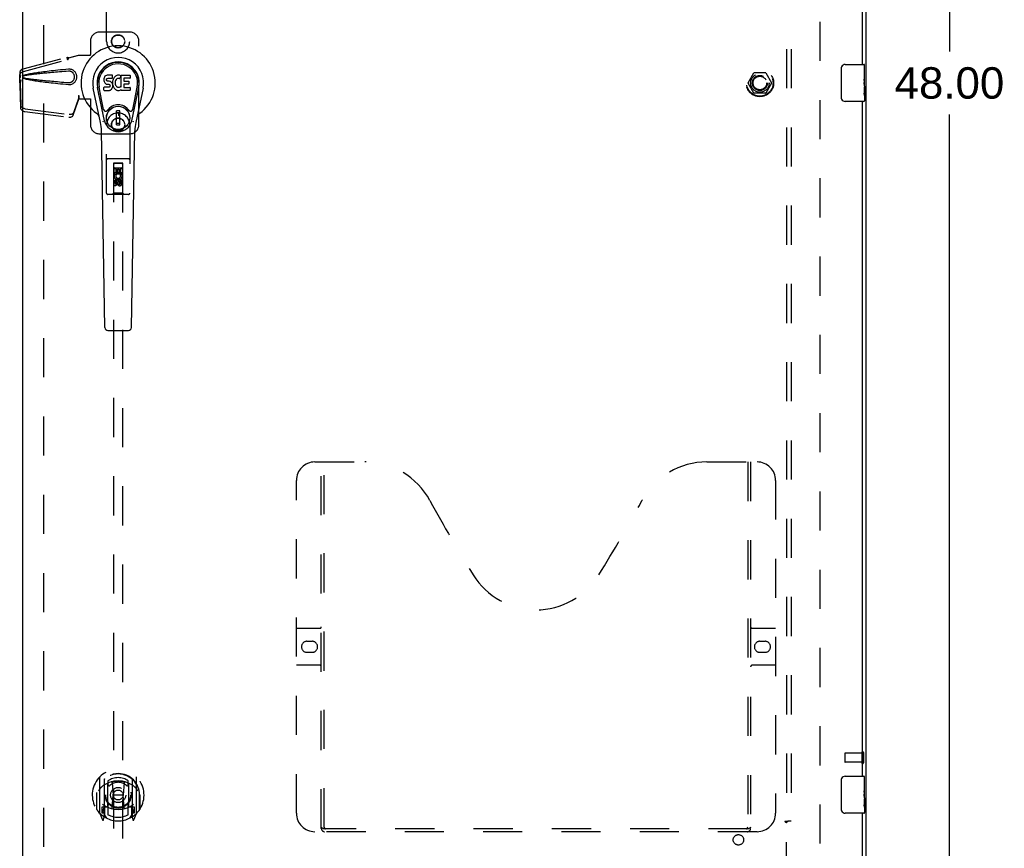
# Model space of a CAD drawing. Header units: inches. Extents: x 0 to 192, y 0 to 125.
# Tile 9 of 15: x 61 to 88, y 43 to 65. Entities that reach past the tile are written whole.
import ezdxf

# ---------------------------------------------------------------- set-up
doc = ezdxf.new("R2010")
doc.units = ezdxf.units.IN
doc.header["$LTSCALE"] = 10.584906
doc.header["$MEASUREMENT"] = 0
doc.linetypes.add('HIDDEN', pattern=[0.2, 0.1, -0.1])
doc.layers.get('0').update_dxf_attribs({"linetype": 'CONTINUOUS'})
for name, color, linetype in [('DEFAULT_2', 8, 'HIDDEN'), ('DIMENSIONS', 7, 'CONTINUOUS'), ('DOOR_ASSEMBLY_RIGHT', 7, 'CONTINUOUS'), ('SUBPANEL', 7, 'CONTINUOUS')]:
    doc.layers.add(name, color=color, linetype=linetype)
doc.styles.get("Standard").update_dxf_attribs({"font": 'arial.ttf'})
doc.dimstyles.new('DIMSTYLE_1', dxfattribs={"dimtxt": 0.849057, "dimasz": 1.132075, "dimexe": 0.09, "dimexo": 0.07, "dimgap": 0.0375, "dimtad": 0, "dimtih": 1, "dimtoh": 1, "dimzin": 4, "dimdsep": 46, "dimtxsty": 'Standard', "dimblk": '_FILLED', "dimblk1": '_FILLED', "dimblk2": '_FILLED', "dimcen": 0.09, "dimazin": 1, "dimtfac": 1, "dimtdec": 3, "dimtofl": 0, "dimtmove": 0, "dimatfit": 3, "dimldrblk": '_FILLED', "dimfxl": 0, "dimtolj": 1, "dimtzin": 4, "dimarcsym": 0})

# ---------------------------------------------------------------- blocks, each defined once
blk = doc.blocks.new('_FILLED')
at = {"color": 0, "linetype": 'ByBlock'}
blk.add_solid([(0, 0), (-1, 0.2), (-1, -0.2)], dxfattribs=at)
blk = doc.blocks.new('*D12')
at = {"layer": 'DIMENSIONS', "color": 2, "linetype": 'Continuous'}
for p, q in [((84.915, 87.264), (87.537, 87.264)), ((86.518, 87.264), (86.518, 64.113)), ((86.518, 39.264), (86.518, 62.415)), ((84.915, 39.264), (87.537, 39.264))]:
    blk.add_line(p, q, dxfattribs=at)
at = {"layer": 'DIMENSIONS', "color": 2, "linetype": 'Continuous', "xscale": 1.1320754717, "yscale": 1.1320754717, "zscale": 1.1320754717}
for p, rotation in [((86.518, 87.264), 90), ((86.518, 39.264), 270)]:
    blk.add_blockref('_FILLED', p, dxfattribs=dict(at, rotation=rotation))
at = {"layer": 'DIMENSIONS', "color": 2, "linetype": 'Continuous', "insert": (86.518, 63.689), "char_height": 0.8491, "width": 2.96696, "attachment_point": 2, "line_spacing_factor": 0.9}
blk.add_mtext('48.00', dxfattribs=at)

msp = doc.modelspace()

# ---------------------------------------------------------------- linework, layer by layer
at = {"color": 3, "linetype": 'Continuous'}
msp.add_line((84.266, 39.339), (84.266, 87.189), dxfattribs=at)
at = {"layer": 'DEFAULT_2', "color": 8, "linetype": 'HIDDEN'}
for p, q in [((83.016, 86.089), (83.016, 40.439)), ((62.016, 85.999), (62.016, 40.529)), ((81.073, 63.269), (81.228, 63.536)), ((81.545, 63.541), (81.236, 63.541)), ((81.554, 63.536), (81.708, 63.269)), ((81.228, 62.991), (81.073, 63.259)), ((81.708, 63.259), (81.554, 62.991)), ((81.545, 62.986), (81.236, 62.986)), ((83.691, 45.128), (83.691, 44.9)), ((84.148, 45.138), (83.701, 45.138)), ((84.148, 45.156), (84.148, 44.872)), ((84.191, 45.156), (84.191, 44.872)), ((84.148, 44.89), (83.701, 44.89))]:
    msp.add_line(p, q, dxfattribs=at)
for radius in [0.372, 0.356, 0.204, 0.183]:
    msp.add_circle((81.391, 63.264), radius, dxfattribs=at)
for centre, radius, start, end in [((81.236, 63.531), 0.01, 90.0113, 149.988), ((81.545, 63.531), 0.01, 30.0108, 89.9876), ((81.082, 63.264), 0.01, 150.0117, 209.9873), ((81.7, 63.264), 0.01, 330.0117, 29.9873), ((81.236, 62.996), 0.01, 210.0108, 269.9876), ((81.545, 62.996), 0.01, 270.0113, 329.988), ((83.701, 45.128), 0.01, 90, 180), ((84.169, 45.156), 0.0215, 0, 180), ((83.701, 44.9), 0.01, 180, 270), ((84.169, 44.872), 0.0215, 180, 360)]:
    msp.add_arc(centre, radius, start, end, dxfattribs=at)
at = {"layer": 'DOOR_ASSEMBLY_RIGHT', "color": 3, "linetype": 'Continuous'}
for p, q in [((61.461, 40.014), (61.461, 86.514)), ((84.161, 82.014), (84.161, 63.764)), ((84.161, 62.764), (84.161, 44.514)), ((84.161, 43.514), (84.161, 40.014))]:
    msp.add_line(p, q, dxfattribs=at)
at = {"layer": 'DOOR_ASSEMBLY_RIGHT', "color": 8, "linetype": 'HIDDEN'}
for p, q in [((63.724, 64.389), (63.724, 66.246)), ((64.349, 66.246), (64.349, 64.389)), ((64.349, 64.639), (63.536, 64.639)), ((63.286, 64.389), (63.286, 64.036)), ((64.599, 62.139), (64.599, 64.389)), ((61.466, 63.646), (62.656, 63.966)), ((62.658, 63.963), (62.656, 63.966)), ((62.67, 63.895), (62.656, 63.966)), ((62.658, 63.963), (62.671, 63.892)), ((62.696, 63.946), (62.968, 64.019)), ((62.704, 63.946), (62.696, 63.946)), ((62.704, 63.946), (62.976, 64.019)), ((62.968, 64.019), (63.289, 64.019)), ((63.282, 64.019), (63.286, 64.036)), ((63.289, 64.019), (63.286, 64.036)), ((61.479, 63.575), (62.67, 63.895)), ((62.671, 63.892), (62.67, 63.895)), ((61.379, 63.468), (61.381, 63.49)), ((61.385, 63.468), (61.379, 63.468)), ((61.379, 63.266), (61.379, 63.468)), ((61.385, 63.466), (61.385, 63.465)), ((61.385, 63.465), (61.385, 63.464)), ((61.385, 63.464), (61.385, 63.462)), ((61.385, 63.462), (61.386, 63.45)), ((61.386, 63.45), (61.388, 63.432)), ((61.388, 63.432), (61.389, 63.42)), ((61.389, 63.42), (61.39, 63.411)), ((61.399, 63.448), (61.406, 63.473)), ((61.433, 63.634), (61.446, 63.563)), ((62.715, 63.638), (62.692, 63.637)), ((61.387, 63.278), (61.373, 63.207)), ((61.374, 63.216), (61.373, 63.207)), ((61.373, 63.207), (61.393, 62.591)), ((61.375, 63.227), (61.374, 63.216)), ((61.376, 63.237), (61.375, 63.227)), ((61.385, 63.294), (61.376, 63.237)), ((61.4, 63.348), (61.379, 63.266)), ((61.379, 63.266), (61.385, 63.266)), ((61.387, 63.278), (61.406, 62.662)), ((61.408, 63.348), (61.406, 63.341)), ((62.838, 62.468), (62.97, 62.852)), ((62.956, 62.781), (62.97, 62.852)), ((62.966, 62.847), (62.959, 62.801)), ((62.968, 62.926), (62.976, 62.926)), ((62.968, 62.926), (62.969, 62.916)), ((62.968, 62.926), (62.968, 62.839)), ((62.969, 62.916), (62.969, 62.886)), ((62.969, 62.868), (62.969, 62.863)), ((62.976, 62.926), (62.976, 62.839)), ((62.824, 62.397), (62.956, 62.781)), ((62.959, 62.801), (62.956, 62.781)), ((62.968, 62.839), (63.289, 62.839)), ((63.282, 62.839), (63.286, 62.822)), ((63.289, 62.839), (63.286, 62.822)), ((63.286, 62.822), (63.286, 62.139)), ((61.51, 62.492), (62.698, 62.34)), ((61.524, 62.563), (62.711, 62.411)), ((63.724, 60.281), (63.724, 62.139)), ((64.349, 62.139), (64.349, 60.281)), ((63.536, 61.889), (64.349, 61.889)), ((64.319, 61.216), (63.754, 61.216)), ((63.91, 61.091), (63.906, 60.281)), ((63.91, 61.091), (64.163, 61.091)), ((64.161, 61.095), (63.911, 61.095)), ((63.911, 61.095), (63.911, 40.711)), ((64.161, 61.089), (63.911, 61.089)), ((64.161, 40.711), (64.161, 61.095)), ((64.166, 60.281), (64.163, 61.091)), ((63.909, 60.841), (64.164, 60.841)), ((63.93, 60.954), (63.972, 60.954)), ((63.93, 60.798), (63.93, 60.954)), ((63.942, 60.798), (63.93, 60.798)), ((63.94, 60.794), (63.942, 60.798)), ((63.951, 60.966), (64.121, 60.966)), ((64.143, 60.798), (63.965, 60.798)), ((63.965, 60.798), (63.984, 60.785)), ((63.972, 60.954), (63.972, 60.84)), ((63.972, 60.84), (64.016, 60.84)), ((64.016, 60.932), (64.058, 60.932)), ((64.016, 60.84), (64.016, 60.932)), ((64.058, 60.932), (64.058, 60.84)), ((64.058, 60.84), (64.101, 60.84)), ((64.095, 60.773), (64.134, 60.79)), ((64.101, 60.954), (64.143, 60.954)), ((64.101, 60.84), (64.101, 60.954)), ((64.143, 60.954), (64.143, 60.798)), ((63.93, 60.485), (63.93, 60.577)), ((63.972, 60.485), (63.93, 60.485)), ((63.972, 60.577), (63.972, 60.485)), ((64.036, 60.664), (63.974, 60.628)), ((63.974, 60.628), (63.984, 60.622)), ((63.974, 60.628), (63.974, 60.556)), ((63.974, 60.556), (63.984, 60.561)), ((63.974, 60.556), (64.036, 60.52)), ((64.036, 60.652), (63.984, 60.622)), ((63.984, 60.622), (63.984, 60.561)), ((63.984, 60.561), (64.036, 60.531)), ((64.016, 60.535), (64.016, 60.581)), ((64.099, 60.628), (64.036, 60.664)), ((64.036, 60.664), (64.036, 60.652)), ((64.089, 60.622), (64.036, 60.652)), ((64.036, 60.531), (64.089, 60.561)), ((64.036, 60.52), (64.099, 60.556)), ((64.036, 60.52), (64.036, 60.531)), ((64.057, 60.577), (64.057, 60.549)), ((64.099, 60.628), (64.089, 60.622)), ((64.089, 60.561), (64.089, 60.622)), ((64.099, 60.556), (64.089, 60.561)), ((64.099, 60.556), (64.099, 60.628)), ((64.101, 60.641), (64.143, 60.641)), ((64.101, 60.549), (64.101, 60.641)), ((64.143, 60.641), (64.143, 60.549)), ((64.319, 60.251), (63.754, 60.251)), ((63.906, 60.281), (63.876, 60.251)), ((64.166, 60.281), (63.906, 60.281)), ((64.166, 60.281), (64.196, 60.251)), ((69.356, 53.014), (70.711, 53.014)), ((69.531, 43.104), (69.531, 53.014)), ((69.611, 43.134), (69.611, 53.014)), ((79.961, 53.014), (81.316, 53.014)), ((81.061, 53.014), (81.061, 43.134)), ((81.141, 53.014), (81.141, 43.104)), ((68.856, 43.514), (68.856, 52.514)), ((81.816, 52.514), (81.816, 43.514)), ((68.856, 48.514), (69.491, 48.514)), ((81.181, 48.514), (81.816, 48.514)), ((69.143, 48.164), (69.28, 48.164)), ((81.393, 48.164), (81.53, 48.164)), ((69.28, 47.864), (69.143, 47.864)), ((81.53, 47.864), (81.393, 47.864)), ((69.491, 47.514), (68.856, 47.514)), ((81.816, 47.514), (81.181, 47.514)), ((63.536, 44.488), (63.536, 43.521)), ((64.536, 43.521), (64.536, 44.488)), ((63.654, 44.434), (63.654, 43.418)), ((63.661, 44.43), (63.661, 43.427)), ((63.754, 43.686), (63.754, 44.318)), ((63.761, 44.39), (63.761, 44.287)), ((63.874, 44.344), (63.904, 44.004)), ((64.199, 44.344), (64.169, 44.004)), ((64.311, 44.287), (64.311, 44.39)), ((64.319, 44.318), (64.319, 43.686)), ((64.411, 44.43), (64.411, 43.427)), ((64.419, 44.434), (64.419, 43.418)), ((63.454, 44.004), (63.469, 44.004)), ((63.454, 44.004), (63.454, 43.616)), ((63.461, 44.071), (63.462, 44.074)), ((63.461, 43.614), (63.461, 44.071)), ((63.873, 43.66), (63.904, 44.004)), ((64.169, 44.004), (63.904, 44.004)), ((64.199, 43.66), (64.169, 44.004)), ((64.619, 44.004), (64.604, 44.004)), ((64.611, 43.614), (64.611, 44.071)), ((64.619, 44.004), (64.619, 43.616)), ((63.654, 43.675), (63.594, 43.675)), ((63.594, 43.675), (63.594, 43.525)), ((63.754, 43.677), (63.681, 43.677)), ((63.75, 43.679), (63.684, 43.679)), ((63.761, 43.726), (63.761, 43.473)), ((64.311, 43.473), (64.311, 43.726)), ((64.391, 43.677), (64.319, 43.677)), ((64.389, 43.679), (64.323, 43.679)), ((64.479, 43.675), (64.419, 43.675)), ((64.479, 43.525), (64.479, 43.675)), ((63.541, 43.51), (63.611, 43.335)), ((63.594, 43.525), (63.654, 43.525)), ((63.632, 43.599), (63.602, 43.553)), ((63.606, 43.545), (63.661, 43.545)), ((63.632, 43.435), (63.637, 43.432)), ((63.64, 43.338), (63.654, 43.418)), ((63.731, 43.376), (63.661, 43.485)), ((63.664, 43.659), (63.664, 43.451)), ((64.411, 43.485), (64.341, 43.376)), ((64.409, 43.451), (64.409, 43.659)), ((64.411, 43.545), (64.466, 43.545)), ((64.419, 43.525), (64.479, 43.525)), ((64.419, 43.418), (64.433, 43.338)), ((64.44, 43.434), (64.44, 43.435)), ((64.44, 43.435), (64.44, 43.435)), ((64.44, 43.435), (64.44, 43.435)), ((64.471, 43.553), (64.441, 43.599)), ((64.462, 43.335), (64.532, 43.51)), ((81.316, 43.014), (69.356, 43.014)), ((81.058, 43.094), (69.615, 43.094))]:
    msp.add_line(p, q, dxfattribs=at)
at = {"layer": 'DOOR_ASSEMBLY_RIGHT', "color": 7, "linetype": 'Continuous'}
for p, q in [((83.596, 62.864), (83.596, 63.664)), ((83.696, 63.764), (84.206, 63.764)), ((84.221, 63.181), (84.221, 63.749)), ((63.652, 63.378), (63.65, 63.355)), ((63.657, 63.402), (63.652, 63.378)), ((63.666, 63.424), (63.657, 63.402)), ((63.68, 63.444), (63.666, 63.424)), ((63.689, 63.452), (63.68, 63.444)), ((63.698, 63.458), (63.689, 63.452)), ((63.72, 63.468), (63.698, 63.458)), ((63.743, 63.475), (63.72, 63.468)), ((63.724, 63.373), (63.727, 63.38)), ((63.727, 63.38), (63.733, 63.385)), ((63.733, 63.385), (63.747, 63.389)), ((63.883, 63.475), (63.743, 63.475)), ((63.747, 63.389), (63.762, 63.39)), ((63.762, 63.39), (63.875, 63.39)), ((63.875, 63.39), (63.881, 63.391)), ((63.881, 63.391), (63.882, 63.396)), ((63.882, 63.396), (63.884, 63.409)), ((63.885, 63.433), (63.883, 63.475)), ((63.884, 63.409), (63.885, 63.433)), ((63.906, 63.375), (63.897, 63.355)), ((63.917, 63.395), (63.906, 63.375)), ((63.929, 63.413), (63.917, 63.395)), ((63.944, 63.43), (63.929, 63.413)), ((63.96, 63.445), (63.944, 63.43)), ((63.979, 63.458), (63.96, 63.445)), ((63.999, 63.467), (63.979, 63.458)), ((63.998, 63.375), (63.988, 63.368)), ((64.023, 63.386), (63.998, 63.375)), ((64.021, 63.472), (63.999, 63.467)), ((64.043, 63.474), (64.021, 63.472)), ((64.036, 63.389), (64.023, 63.386)), ((64.05, 63.389), (64.036, 63.389)), ((64.066, 63.474), (64.043, 63.474)), ((64.063, 63.386), (64.05, 63.389)), ((64.075, 63.381), (64.063, 63.386)), ((64.077, 63.472), (64.066, 63.474)), ((64.087, 63.468), (64.077, 63.472)), ((64.107, 63.451), (64.081, 63.383)), ((64.106, 63.456), (64.087, 63.468)), ((64.116, 63.473), (64.353, 63.473)), ((64.116, 63.148), (64.116, 63.473)), ((64.186, 63.386), (64.186, 63.318)), ((64.353, 63.39), (64.191, 63.39)), ((64.357, 63.469), (64.357, 63.395)), ((84.221, 63.61), (84.211, 63.61)), ((84.211, 63.61), (84.211, 63.379)), ((84.221, 63.442), (84.211, 63.442)), ((84.221, 63.379), (84.211, 63.379)), ((63.56, 62.194), (63.362, 63.12)), ((63.671, 62.242), (63.478, 63.145)), ((63.526, 62.919), (63.482, 63.146)), ((63.594, 62.772), (63.519, 63.153)), ((63.65, 63.355), (63.651, 63.331)), ((63.651, 63.331), (63.655, 63.307)), ((63.653, 63.069), (63.653, 63.144)), ((63.655, 63.307), (63.663, 63.285)), ((63.716, 63.149), (63.657, 63.148)), ((63.663, 63.285), (63.676, 63.265)), ((63.676, 63.265), (63.692, 63.247)), ((63.692, 63.247), (63.712, 63.234)), ((63.712, 63.234), (63.723, 63.23)), ((63.777, 63.149), (63.716, 63.149)), ((63.721, 63.343), (63.722, 63.358)), ((63.722, 63.335), (63.721, 63.343)), ((63.722, 63.358), (63.724, 63.373)), ((63.724, 63.328), (63.722, 63.335)), ((63.723, 63.23), (63.735, 63.228)), ((63.729, 63.322), (63.724, 63.328)), ((63.735, 63.318), (63.729, 63.322)), ((63.749, 63.314), (63.735, 63.318)), ((63.735, 63.228), (63.783, 63.228)), ((63.773, 63.315), (63.749, 63.314)), ((63.797, 63.313), (63.773, 63.315)), ((63.793, 63.15), (63.777, 63.149)), ((63.783, 63.228), (63.79, 63.227)), ((63.79, 63.227), (63.797, 63.225)), ((63.799, 63.154), (63.793, 63.15)), ((63.821, 63.308), (63.797, 63.313)), ((63.797, 63.225), (63.803, 63.22)), ((63.804, 63.159), (63.799, 63.154)), ((63.803, 63.22), (63.808, 63.214)), ((63.814, 63.171), (63.804, 63.159)), ((63.808, 63.214), (63.815, 63.201)), ((63.816, 63.178), (63.814, 63.171)), ((63.815, 63.201), (63.817, 63.185)), ((63.817, 63.185), (63.816, 63.178)), ((63.832, 63.303), (63.821, 63.308)), ((63.842, 63.297), (63.832, 63.303)), ((63.859, 63.28), (63.842, 63.297)), ((63.872, 63.26), (63.859, 63.28)), ((63.862, 63.1), (63.868, 63.11)), ((63.868, 63.11), (63.874, 63.121)), ((63.881, 63.238), (63.872, 63.26)), ((63.874, 63.121), (63.882, 63.143)), ((63.888, 63.214), (63.881, 63.238)), ((63.887, 63.311), (63.882, 63.267)), ((63.882, 63.267), (63.883, 63.245)), ((63.882, 63.143), (63.888, 63.167)), ((63.883, 63.245), (63.886, 63.223)), ((63.886, 63.223), (63.891, 63.201)), ((63.891, 63.333), (63.887, 63.311)), ((63.89, 63.19), (63.888, 63.214)), ((63.888, 63.167), (63.89, 63.19)), ((63.897, 63.355), (63.891, 63.333)), ((63.891, 63.201), (63.898, 63.18)), ((63.898, 63.18), (63.919, 63.141)), ((63.919, 63.141), (63.932, 63.122)), ((63.932, 63.122), (63.947, 63.105)), ((63.953, 63.283), (63.952, 63.256)), ((63.952, 63.256), (63.953, 63.243)), ((63.956, 63.309), (63.953, 63.283)), ((63.953, 63.243), (63.956, 63.23)), ((63.96, 63.322), (63.956, 63.309)), ((63.956, 63.23), (63.966, 63.205)), ((63.965, 63.334), (63.96, 63.322)), ((63.979, 63.357), (63.965, 63.334)), ((63.966, 63.205), (63.98, 63.182)), ((63.988, 63.368), (63.979, 63.357)), ((63.98, 63.182), (63.988, 63.172)), ((63.988, 63.172), (63.999, 63.163)), ((63.999, 63.163), (64.01, 63.156)), ((64.01, 63.156), (64.022, 63.151)), ((64.022, 63.151), (64.035, 63.148)), ((64.035, 63.148), (64.049, 63.148)), ((64.049, 63.148), (64.062, 63.15)), ((64.062, 63.15), (64.075, 63.154)), ((64.075, 63.154), (64.087, 63.159)), ((64.087, 63.159), (64.098, 63.167)), ((64.104, 63.166), (64.116, 63.148)), ((64.187, 63.227), (64.187, 63.15)), ((64.191, 63.314), (64.322, 63.314)), ((64.322, 63.232), (64.192, 63.232)), ((64.192, 63.145), (64.354, 63.145)), ((64.326, 63.309), (64.326, 63.236)), ((64.358, 63.141), (64.358, 63.068)), ((64.402, 62.242), (64.595, 63.145)), ((64.479, 62.772), (64.553, 63.153)), ((64.71, 63.12), (64.513, 62.194)), ((64.546, 62.919), (64.591, 63.146)), ((84.211, 63.332), (84.211, 63.28)), ((84.221, 63.149), (84.211, 63.149)), ((84.211, 63.149), (84.211, 62.992)), ((84.221, 63.343), (84.212, 63.343)), ((84.219, 63.212), (84.221, 63.212)), ((84.221, 63.179), (84.221, 62.926)), ((63.658, 63.064), (63.802, 63.064)), ((63.802, 63.064), (63.814, 63.066)), ((63.814, 63.066), (63.825, 63.07)), ((63.825, 63.07), (63.845, 63.083)), ((63.845, 63.083), (63.862, 63.1)), ((63.947, 63.105), (63.963, 63.09)), ((63.963, 63.09), (63.981, 63.077)), ((63.981, 63.077), (63.991, 63.072)), ((63.991, 63.072), (64.001, 63.068)), ((64.001, 63.068), (64.023, 63.062)), ((64.023, 63.062), (64.045, 63.06)), ((64.045, 63.06), (64.067, 63.063)), ((64.067, 63.063), (64.088, 63.07)), ((64.088, 63.07), (64.107, 63.081)), ((64.118, 63.081), (64.107, 63.081)), ((64.107, 63.081), (64.107, 63.081)), ((64.118, 63.068), (64.118, 63.081)), ((64.354, 63.064), (64.122, 63.064)), ((84.212, 62.981), (84.221, 62.981)), ((84.221, 62.923), (84.221, 62.779)), ((63.642, 62.547), (63.594, 62.772)), ((64.431, 62.547), (64.479, 62.772)), ((84.206, 62.764), (83.696, 62.764)), ((64.082, 62.507), (63.991, 62.507)), ((63.991, 62.132), (63.991, 62.507)), ((63.991, 62.467), (64.082, 62.467)), ((64.042, 62.467), (64.042, 62.388)), ((64.082, 62.388), (64.042, 62.388)), ((64.082, 62.132), (64.082, 62.507)), ((64.082, 62.172), (63.991, 62.172)), ((63.991, 62.132), (64.082, 62.132)), ((63.678, 56.648), (63.586, 61.969)), ((64.394, 56.648), (64.487, 61.969)), ((63.757, 56.571), (64.315, 56.571)), ((83.696, 44.514), (84.206, 44.514)), ((84.221, 43.931), (84.221, 44.499)), ((83.596, 43.614), (83.596, 44.414)), ((84.221, 44.36), (84.211, 44.36)), ((84.211, 44.36), (84.211, 44.129)), ((84.221, 44.192), (84.211, 44.192)), ((84.221, 44.129), (84.211, 44.129)), ((84.211, 44.082), (84.211, 44.03)), ((84.221, 44.093), (84.212, 44.093)), ((84.219, 43.962), (84.221, 43.962)), ((84.221, 43.899), (84.211, 43.899)), ((84.211, 43.899), (84.211, 43.742)), ((84.212, 43.731), (84.221, 43.731)), ((84.221, 43.929), (84.221, 43.676)), ((84.221, 43.673), (84.221, 43.529)), ((84.206, 43.514), (83.696, 43.514))]:
    msp.add_line(p, q, dxfattribs=at)
at = {"layer": 'DOOR_ASSEMBLY_RIGHT', "color": 8, "linetype": 'HIDDEN'}
for points in [[(62.658, 63.963), (62.661, 63.961), (62.664, 63.959), (62.667, 63.957), (62.67, 63.956), (62.673, 63.955), (62.675, 63.954), (62.678, 63.954), (62.68, 63.953)], [(62.671, 63.892), (62.674, 63.893), (62.676, 63.895), (62.678, 63.897), (62.68, 63.899), (62.682, 63.902), (62.684, 63.904), (62.685, 63.907), (62.686, 63.91), (62.687, 63.913), (62.688, 63.916), (62.689, 63.92), (62.69, 63.923), (62.691, 63.927), (62.692, 63.931), (62.693, 63.935), (62.694, 63.939)], [(62.68, 63.953), (62.685, 63.952), (62.688, 63.951), (62.691, 63.95), (62.694, 63.95), (62.697, 63.948), (62.7, 63.947), (62.704, 63.946)], [(62.694, 63.939), (62.695, 63.942), (62.696, 63.946)], [(62.694, 63.939), (62.694, 63.941), (62.696, 63.943), (62.697, 63.945), (62.699, 63.946), (62.702, 63.946)], [(61.433, 63.634), (61.441, 63.637), (61.449, 63.641), (61.457, 63.644), (61.466, 63.646)], [(61.381, 63.49), (61.382, 63.496), (61.384, 63.504), (61.387, 63.513), (61.392, 63.521), (61.398, 63.529), (61.405, 63.536), (61.414, 63.543), (61.423, 63.55), (61.434, 63.557), (61.446, 63.563)], [(61.382, 63.526), (61.382, 63.52), (61.382, 63.512), (61.382, 63.505), (61.381, 63.499), (61.381, 63.493), (61.381, 63.49)], [(61.382, 63.526), (61.383, 63.541), (61.385, 63.557), (61.388, 63.572), (61.393, 63.586), (61.399, 63.598), (61.406, 63.609), (61.414, 63.619), (61.423, 63.627), (61.433, 63.634)], [(61.383, 63.507), (61.382, 63.524), (61.382, 63.526)], [(61.39, 63.411), (61.389, 63.426), (61.388, 63.442), (61.387, 63.458), (61.386, 63.475), (61.384, 63.491), (61.383, 63.507)], [(61.385, 63.468), (61.385, 63.467), (61.385, 63.467), (61.385, 63.467), (61.385, 63.467), (61.385, 63.466)], [(61.39, 63.411), (61.391, 63.417), (61.393, 63.423), (61.394, 63.429), (61.396, 63.436), (61.398, 63.442), (61.399, 63.448)], [(61.446, 63.563), (61.454, 63.566), (61.462, 63.57), (61.471, 63.573), (61.479, 63.575)], [(61.474, 63.464), (61.468, 63.461), (61.463, 63.457), (61.458, 63.452), (61.455, 63.447), (61.452, 63.441), (61.45, 63.435), (61.45, 63.429), (61.45, 63.423), (61.452, 63.417), (61.455, 63.411), (61.458, 63.406), (61.463, 63.401), (61.468, 63.397), (61.474, 63.394)], [(61.474, 63.453), (61.469, 63.451), (61.465, 63.449), (61.461, 63.446), (61.458, 63.442), (61.455, 63.438), (61.454, 63.433), (61.454, 63.429), (61.454, 63.424), (61.456, 63.42), (61.458, 63.416), (61.461, 63.412), (61.465, 63.409), (61.469, 63.407), (61.474, 63.405)], [(62.692, 63.637), (62.617, 63.63), (62.545, 63.622), (62.476, 63.615), (62.409, 63.608), (62.345, 63.601), (62.284, 63.594), (62.225, 63.588), (62.169, 63.581), (62.115, 63.575), (62.063, 63.569), (62.013, 63.562), (61.965, 63.556), (61.919, 63.55), (61.875, 63.544), (61.833, 63.538), (61.793, 63.532), (61.754, 63.526), (61.717, 63.52), (61.681, 63.514), (61.647, 63.508), (61.615, 63.501), (61.584, 63.495), (61.554, 63.488), (61.526, 63.481), (61.499, 63.473), (61.474, 63.464)], [(62.692, 63.584), (62.629, 63.578), (62.568, 63.573), (62.509, 63.568), (62.452, 63.563), (62.397, 63.558), (62.344, 63.554), (62.293, 63.549), (62.245, 63.545), (62.198, 63.541), (62.153, 63.536), (62.11, 63.532), (62.068, 63.529), (62.029, 63.525), (61.991, 63.521), (61.955, 63.517), (61.921, 63.514), (61.888, 63.511), (61.857, 63.507), (61.827, 63.504), (61.798, 63.501), (61.769, 63.498), (61.742, 63.495), (61.715, 63.491), (61.688, 63.488), (61.661, 63.485), (61.634, 63.481), (61.607, 63.477), (61.58, 63.473), (61.554, 63.469), (61.527, 63.464), (61.5, 63.459), (61.474, 63.453)], [(61.474, 63.405), (61.5, 63.399), (61.527, 63.394), (61.554, 63.389), (61.58, 63.385), (61.607, 63.381), (61.634, 63.377), (61.661, 63.373), (61.687, 63.37), (61.714, 63.367), (61.741, 63.363), (61.769, 63.36), (61.797, 63.357), (61.826, 63.354), (61.856, 63.351), (61.887, 63.347), (61.92, 63.344), (61.954, 63.341), (61.99, 63.337), (62.028, 63.333), (62.068, 63.33), (62.109, 63.326), (62.152, 63.322), (62.197, 63.318), (62.244, 63.313), (62.293, 63.309), (62.344, 63.304), (62.397, 63.3), (62.451, 63.295), (62.508, 63.29), (62.568, 63.285), (62.629, 63.28), (62.692, 63.274)], [(61.474, 63.394), (61.499, 63.385), (61.525, 63.378), (61.553, 63.37), (61.582, 63.364), (61.613, 63.357), (61.645, 63.351), (61.679, 63.345), (61.714, 63.338), (61.751, 63.332), (61.789, 63.326), (61.829, 63.32), (61.871, 63.314), (61.915, 63.308), (61.961, 63.302), (62.009, 63.296), (62.059, 63.29), (62.111, 63.284), (62.165, 63.277), (62.222, 63.271), (62.281, 63.264), (62.342, 63.257), (62.407, 63.25), (62.474, 63.243), (62.544, 63.236), (62.617, 63.229), (62.692, 63.221)], [(62.692, 63.221), (62.715, 63.22), (62.738, 63.222), (62.76, 63.226), (62.782, 63.232), (62.803, 63.241), (62.823, 63.252), (62.841, 63.266), (62.858, 63.28), (62.872, 63.296), (62.884, 63.312), (62.894, 63.329), (62.902, 63.345), (62.908, 63.362), (62.913, 63.379), (62.916, 63.395), (62.918, 63.412), (62.919, 63.429), (62.918, 63.446), (62.916, 63.462), (62.913, 63.479), (62.908, 63.496), (62.902, 63.513), (62.894, 63.529), (62.884, 63.546), (62.872, 63.562), (62.858, 63.578), (62.841, 63.592), (62.823, 63.606), (62.803, 63.617), (62.782, 63.626), (62.76, 63.632), (62.738, 63.636), (62.715, 63.638)], [(62.692, 63.274), (62.702, 63.274), (62.711, 63.274), (62.721, 63.275), (62.73, 63.276), (62.739, 63.278), (62.748, 63.28), (62.757, 63.283), (62.766, 63.287), (62.774, 63.291), (62.782, 63.296), (62.791, 63.301), (62.799, 63.307), (62.807, 63.314), (62.815, 63.322), (62.823, 63.331), (62.83, 63.341), (62.837, 63.352), (62.843, 63.363), (62.847, 63.374), (62.851, 63.386), (62.854, 63.397), (62.855, 63.407), (62.856, 63.418), (62.857, 63.428), (62.857, 63.439), (62.856, 63.449), (62.854, 63.46), (62.851, 63.471), (62.848, 63.482), (62.843, 63.493), (62.838, 63.504), (62.831, 63.515), (62.824, 63.525), (62.816, 63.535), (62.808, 63.543), (62.8, 63.55), (62.792, 63.556), (62.783, 63.562), (62.775, 63.567), (62.766, 63.571), (62.758, 63.574), (62.749, 63.577), (62.74, 63.58), (62.73, 63.582), (62.721, 63.583), (62.711, 63.584), (62.702, 63.584), (62.692, 63.584)], [(61.408, 63.348), (61.403, 63.328), (61.397, 63.309), (61.392, 63.29), (61.387, 63.272), (61.381, 63.254), (61.376, 63.237)], [(61.4, 63.348), (61.398, 63.338), (61.395, 63.329), (61.392, 63.319), (61.39, 63.311), (61.387, 63.302), (61.385, 63.294)], [(61.385, 63.294), (61.385, 63.291), (61.385, 63.288), (61.386, 63.285), (61.386, 63.283), (61.387, 63.28), (61.387, 63.278)], [(62.969, 62.899), (62.969, 62.891), (62.968, 62.878), (62.967, 62.864), (62.965, 62.848), (62.963, 62.83), (62.962, 62.819)], [(62.976, 62.926), (62.974, 62.906), (62.971, 62.886), (62.968, 62.867), (62.966, 62.847)], [(62.969, 62.886), (62.969, 62.877), (62.969, 62.868)], [(62.969, 62.863), (62.969, 62.86), (62.97, 62.857), (62.97, 62.855), (62.97, 62.852)], [(61.393, 62.591), (61.394, 62.58), (61.397, 62.569), (61.402, 62.558), (61.409, 62.547), (61.418, 62.537), (61.428, 62.527), (61.439, 62.519), (61.452, 62.511), (61.465, 62.504), (61.48, 62.499), (61.495, 62.495), (61.51, 62.492)], [(61.524, 62.563), (61.508, 62.566), (61.493, 62.57), (61.479, 62.575), (61.465, 62.582), (61.453, 62.59), (61.441, 62.598), (61.431, 62.608), (61.423, 62.618), (61.416, 62.629), (61.411, 62.64), (61.407, 62.651), (61.406, 62.662)], [(62.698, 62.34), (62.712, 62.339), (62.726, 62.339), (62.74, 62.34), (62.753, 62.342), (62.766, 62.346), (62.778, 62.35), (62.789, 62.356), (62.799, 62.363), (62.807, 62.37), (62.814, 62.379), (62.82, 62.388), (62.824, 62.397)], [(62.838, 62.468), (62.834, 62.459), (62.828, 62.45), (62.821, 62.441), (62.812, 62.434), (62.802, 62.427), (62.791, 62.421), (62.78, 62.417), (62.767, 62.413), (62.753, 62.411), (62.74, 62.41), (62.725, 62.41), (62.711, 62.411)], [(63.582, 44.22), (63.581, 44.218), (63.579, 44.217), (63.577, 44.215), (63.576, 44.214), (63.574, 44.212), (63.573, 44.211), (63.571, 44.209), (63.569, 44.207), (63.567, 44.206), (63.566, 44.204), (63.564, 44.202), (63.562, 44.2), (63.56, 44.198), (63.558, 44.196), (63.556, 44.193), (63.554, 44.191), (63.552, 44.188), (63.55, 44.186), (63.548, 44.183), (63.546, 44.181), (63.543, 44.178), (63.541, 44.175), (63.539, 44.172), (63.537, 44.168), (63.534, 44.165), (63.532, 44.162), (63.529, 44.158), (63.527, 44.154), (63.524, 44.15), (63.521, 44.146), (63.519, 44.142), (63.516, 44.138), (63.513, 44.133), (63.51, 44.128), (63.507, 44.123), (63.504, 44.118)], [(63.848, 44.361), (63.854, 44.363), (63.859, 44.364), (63.865, 44.366), (63.87, 44.367), (63.875, 44.368), (63.881, 44.37), (63.886, 44.371), (63.892, 44.372), (63.897, 44.373), (63.903, 44.374), (63.908, 44.375), (63.914, 44.376), (63.919, 44.377), (63.925, 44.378), (63.93, 44.379), (63.936, 44.38), (63.941, 44.381), (63.947, 44.381), (63.953, 44.382), (63.958, 44.383), (63.964, 44.383), (63.969, 44.384), (63.975, 44.384), (63.98, 44.385), (63.986, 44.385), (63.992, 44.386), (63.997, 44.386), (64.003, 44.386), (64.008, 44.386), (64.014, 44.387), (64.02, 44.387), (64.025, 44.387), (64.031, 44.387), (64.036, 44.387), (64.042, 44.387), (64.048, 44.387), (64.053, 44.387), (64.059, 44.387), (64.064, 44.386), (64.07, 44.386), (64.075, 44.386), (64.081, 44.386), (64.087, 44.385), (64.092, 44.385), (64.098, 44.384), (64.103, 44.384), (64.109, 44.383), (64.115, 44.383), (64.12, 44.382), (64.126, 44.381), (64.131, 44.381), (64.137, 44.38), (64.142, 44.379), (64.148, 44.378), (64.153, 44.377), (64.159, 44.376), (64.164, 44.375), (64.17, 44.374), (64.175, 44.373), (64.181, 44.372), (64.186, 44.371), (64.192, 44.37), (64.197, 44.368), (64.203, 44.367), (64.208, 44.366), (64.213, 44.364), (64.219, 44.363), (64.224, 44.361)], [(64.569, 44.118), (64.566, 44.123), (64.563, 44.128), (64.56, 44.133), (64.557, 44.138), (64.554, 44.142), (64.551, 44.146), (64.549, 44.15), (64.546, 44.154), (64.543, 44.158), (64.541, 44.162), (64.539, 44.165), (64.536, 44.168), (64.534, 44.172), (64.531, 44.175), (64.529, 44.178), (64.527, 44.181), (64.525, 44.183), (64.523, 44.186), (64.521, 44.188), (64.519, 44.191), (64.517, 44.193), (64.515, 44.196), (64.513, 44.198), (64.511, 44.2), (64.509, 44.202), (64.507, 44.204), (64.505, 44.206), (64.504, 44.207), (64.502, 44.209), (64.5, 44.211), (64.498, 44.212), (64.497, 44.214), (64.495, 44.215), (64.494, 44.217), (64.492, 44.218), (64.491, 44.22)], [(69.521, 43.134), (69.537, 43.123), (69.553, 43.114), (69.569, 43.106), (69.585, 43.099), (69.6, 43.096), (69.615, 43.094)], [(81.058, 43.094), (81.073, 43.096), (81.088, 43.099), (81.103, 43.106), (81.119, 43.114), (81.135, 43.123), (81.151, 43.134)]]:
    msp.add_lwpolyline(points, dxfattribs=at)
at = {"layer": 'DOOR_ASSEMBLY_RIGHT', "color": 7, "linetype": 'Continuous'}
for points in [[(83.596, 63.664), (83.597, 63.67), (83.597, 63.677), (83.598, 63.683), (83.599, 63.689), (83.601, 63.694), (83.603, 63.7)], [(84.211, 63.332), (84.212, 63.339), (84.212, 63.345), (84.213, 63.351), (84.213, 63.357), (84.214, 63.363), (84.215, 63.368)], [(84.219, 63.211), (84.215, 63.238), (84.214, 63.247), (84.213, 63.255), (84.212, 63.264), (84.212, 63.272), (84.211, 63.28)], [(84.221, 63.179), (84.221, 63.186), (84.221, 63.194), (84.22, 63.202), (84.219, 63.211)], [(83.603, 62.828), (83.601, 62.834), (83.599, 62.839), (83.598, 62.845), (83.597, 62.851), (83.597, 62.858), (83.596, 62.864)], [(84.213, 62.974), (84.212, 62.983), (84.211, 62.992)], [(84.221, 62.923), (84.221, 62.926), (84.221, 62.931), (84.22, 62.936), (84.219, 62.942), (84.217, 62.949), (84.216, 62.957), (84.215, 62.965), (84.213, 62.974)], [(63.638, 62.211), (63.636, 62.217), (63.635, 62.222), (63.633, 62.228), (63.632, 62.233)], [(64.441, 62.233), (64.439, 62.228), (64.438, 62.222), (64.436, 62.217), (64.435, 62.211)], [(83.596, 44.414), (83.597, 44.42), (83.597, 44.427), (83.598, 44.433), (83.599, 44.439), (83.601, 44.444), (83.603, 44.45)], [(84.211, 44.082), (84.212, 44.089), (84.212, 44.095), (84.213, 44.101), (84.213, 44.107), (84.214, 44.113), (84.215, 44.118)], [(84.219, 43.961), (84.215, 43.988), (84.214, 43.997), (84.213, 44.005), (84.212, 44.014), (84.212, 44.022), (84.211, 44.03)], [(84.221, 43.929), (84.221, 43.936), (84.221, 43.944), (84.22, 43.952), (84.219, 43.961)], [(84.213, 43.724), (84.212, 43.733), (84.211, 43.742)], [(84.221, 43.673), (84.221, 43.676), (84.221, 43.681), (84.22, 43.686), (84.219, 43.692), (84.217, 43.699), (84.216, 43.707), (84.215, 43.715), (84.213, 43.724)], [(83.603, 43.578), (83.601, 43.584), (83.599, 43.589), (83.598, 43.595), (83.597, 43.601), (83.597, 43.608), (83.596, 43.614)]]:
    msp.add_lwpolyline(points, dxfattribs=at)
at = {"layer": 'DOOR_ASSEMBLY_RIGHT', "color": 8, "linetype": 'HIDDEN'}
for centre, radius in [((64.036, 64.389), 0.18), ((64.036, 64.389), 0.172), ((64.036, 62.139), 0.18), ((64.036, 62.139), 0.172), ((64.036, 60.591), 0.085), ((64.036, 60.591), 0.0845), ((64.036, 44.006), 0.35), ((64.036, 44.006), 0.335), ((64.036, 44.006), 0.205), ((64.036, 44.006), 0.133)]:
    msp.add_circle(centre, radius, dxfattribs=at)
at = {"layer": 'DOOR_ASSEMBLY_RIGHT', "color": 7, "linetype": 'Continuous'}
for radius in [0.317, 0.313]:
    msp.add_circle((64.036, 62.32), radius, dxfattribs=at)
at = {"layer": 'DOOR_ASSEMBLY_RIGHT', "color": 8, "linetype": 'HIDDEN'}
for centre, radius, start, end in [((63.536, 64.389), 0.25, 90, 180), ((64.349, 64.389), 0.25, 0, 90), ((64.036, 64.389), 0.312, 180, 360), ((64.036, 62.139), 0.312, 0, 180), ((63.536, 62.139), 0.25, 180, 270), ((64.349, 62.139), 0.25, 270, 360), ((63.754, 61.186), 0.03, 90, 180), ((63.951, 61.051), 0.04, 90, 180), ((63.951, 61.006), 0.04, 180, 270), ((64.121, 61.051), 0.04, 0, 90), ((64.121, 61.006), 0.04, 270, 360), ((64.319, 61.186), 0.03, 0, 90), ((64.036, 60.748), 0.107, 154.2636, 23.4027), ((64.036, 60.748), 0.0639, 144.8895, 23.4026), ((63.993, 60.577), 0.0635, 0, 180), ((63.994, 60.577), 0.0219, 10.307, 180), ((64.079, 60.549), 0.0644, 192.2995, 0.0775), ((64.079, 60.549), 0.0219, 179.9011, 360), ((63.754, 60.281), 0.03, 180, 270), ((64.319, 60.281), 0.03, 270, 360), ((69.356, 52.514), 0.5, 90, 180), ((70.711, 51.014), 2, 28.4813, 90), ((79.961, 51.014), 2, 90, 151.5187), ((81.316, 52.514), 0.5, 0, 90), ((107.019, 70.712), 39.307, 208.4813, 211.8705), ((43.653, 70.712), 39.307, 328.1295, 331.5187), ((75.336, 51.014), 2, 211.8705, 328.1295), ((69.491, 48.554), 0.04, 270, 360), ((81.181, 48.554), 0.04, 180, 270), ((69.143, 48.014), 0.15, 90, 270), ((69.28, 48.014), 0.15, 270, 90), ((81.393, 48.014), 0.15, 90, 270), ((81.53, 48.014), 0.15, 270, 90), ((69.491, 47.474), 0.04, 0, 90), ((81.181, 47.474), 0.04, 90, 180), ((64.036, 44.004), 0.7, 305.5126, 234.4874), ((64.036, 44.002), 0.583, 0.2464, 179.7536), ((64.036, 43.996), 0.58, 7.6622, 172.3378), ((63.551, 44.488), 0.015, 135.0748, 180), ((64.036, 43.996), 0.48, 55.0461, 124.9539), ((64.521, 44.488), 0.015, 0, 44.9252), ((64.036, 43.687), 0.7, 49.529, 130.471), ((63.669, 44.434), 0.015, 130.3587, 180), ((63.681, 44.43), 0.02, 129.3378, 179.9984), ((63.769, 44.318), 0.015, 112.9863, 180), ((63.791, 44.287), 0.03, 180, 311.1261), ((64.036, 44.006), 0.343, 48.8739, 131.1261), ((63.854, 44.342), 0.02, 5.0796, 105.5752), ((64.219, 44.342), 0.02, 74.4248, 174.9204), ((64.281, 44.287), 0.03, 228.8739, 360), ((64.304, 44.318), 0.015, 0, 67.0137), ((64.391, 44.43), 0.02, 0, 50.6594), ((64.404, 44.434), 0.015, 0, 49.6413), ((63.481, 44.071), 0.02, 172.3378, 180), ((64.591, 44.071), 0.02, 0, 7.6622), ((64.036, 44.317), 0.7, 233.2319, 306.7681), ((63.473, 43.701), 0.188, 327.3208, 360), ((63.681, 43.657), 0.02, 90, 180), ((63.684, 43.659), 0.02, 90, 180), ((63.75, 43.659), 0.02, 66.536, 90), ((63.769, 43.686), 0.015, 180, 247.0137), ((64.036, 44.319), 0.7, 246.536, 293.464), ((63.791, 43.726), 0.03, 48.8739, 180), ((64.036, 44.006), 0.343, 228.8739, 311.1261), ((64.281, 43.726), 0.03, 0, 131.1261), ((64.304, 43.686), 0.015, 292.9863, 360), ((64.323, 43.659), 0.02, 90, 113.464), ((64.389, 43.659), 0.02, 0, 90), ((64.391, 43.657), 0.02, 0, 90), ((64.599, 43.701), 0.188, 180, 212.6792), ((63.481, 43.614), 0.02, 180, 215.2961), ((64.036, 44.006), 0.7, 215.2961, 324.7039), ((63.551, 43.521), 0.015, 180, 224.9252), ((63.606, 43.55), 0.005, 147.3208, 270), ((63.641, 43.451), 0.02, 234.4874, 360), ((63.644, 43.451), 0.02, 234.7457, 360), ((63.681, 43.427), 0.02, 180, 238.5295), ((64.036, 44.006), 0.6, 242.7204, 297.2796), ((63.853, 43.662), 0.02, 254.3869, 354.9204), ((64.219, 43.662), 0.02, 185.0796, 285.6131), ((64.391, 43.427), 0.02, 301.4688, 359.9992), ((64.429, 43.451), 0.02, 180, 305.2543), ((64.431, 43.451), 0.02, 180, 305.5126), ((64.466, 43.55), 0.005, 270, 32.6792), ((64.521, 43.521), 0.015, 315.0748, 360), ((64.591, 43.614), 0.02, 324.7039, 360), ((69.356, 43.514), 0.5, 180, 270), ((81.316, 43.514), 0.5, 270, 360), ((63.625, 43.34), 0.015, 201.8041, 350), ((64.448, 43.34), 0.015, 190, 338.1959), ((69.621, 43.104), 0.09, 180, 270), ((69.651, 43.134), 0.04, 180, 270), ((81.021, 43.134), 0.04, 270, 360), ((81.051, 43.104), 0.09, 270, 360)]:
    msp.add_arc(centre, radius, start, end, dxfattribs=at)
at = {"layer": 'DOOR_ASSEMBLY_RIGHT', "color": 7, "linetype": 'Continuous'}
for centre, radius, start, end in [((64.036, 63.264), 1.004, 305.5066, 234.4934), ((64.036, 63.264), 0.689, 347.9703, 192.0297), ((64.036, 63.264), 0.571, 347.9703, 192.0297), ((64.036, 63.254), 0.527, 348.9402, 191.0594), ((83.696, 63.664), 0.1, 90, 158.7946), ((84.206, 63.749), 0.015, 0, 90), ((64.077, 63.385), 0.00448, 246.1578, 339.0016), ((64.103, 63.453), 0.00448, 339.0016, 51.8729), ((64.191, 63.386), 0.00448, 90, 180), ((64.353, 63.469), 0.00448, 0, 90), ((64.353, 63.395), 0.00448, 270, 360), ((63.657, 63.144), 0.00448, 90, 180.0119), ((64.101, 63.163), 0.00448, 34.0893, 127.3444), ((64.191, 63.318), 0.00448, 180, 270), ((64.192, 63.227), 0.00448, 90, 180), ((64.192, 63.15), 0.00448, 180, 270), ((64.322, 63.309), 0.00448, 0, 90), ((64.322, 63.236), 0.00448, 270, 360), ((64.354, 63.141), 0.00448, 0, 90), ((63.658, 63.069), 0.00483, 180, 270), ((64.122, 63.068), 0.00448, 180, 270), ((64.354, 63.068), 0.00448, 270, 360), ((64.036, 62.32), 0.354, 35.4237, 144.5763), ((83.696, 62.864), 0.1, 201.1999, 270), ((84.206, 62.779), 0.015, 270, 360), ((63.339, 62.286), 0.197, 12.0297, 54.4934), ((63.699, 62.559), 0.0591, 192.0297, 324.5763), ((64.373, 62.559), 0.0591, 215.4237, 347.9703), ((64.734, 62.286), 0.197, 125.5066, 167.9703), ((62.405, 61.948), 1.181, 1, 12.0297), ((64.036, 62.32), 0.374, 192.0297, 347.9703), ((65.668, 61.948), 1.181, 167.9703, 179), ((63.757, 56.65), 0.0787, 181, 270), ((64.315, 56.65), 0.0787, 270, 359), ((83.696, 44.414), 0.1, 90, 158.7946), ((84.206, 44.499), 0.015, 0, 90), ((83.696, 43.614), 0.1, 201.1999, 270), ((84.206, 43.529), 0.015, 270, 360)]:
    msp.add_arc(centre, radius, start, end, dxfattribs=at)
for centre, major_axis, ratio, start_param, end_param in [((64.036, 63.254), (0, 0.565), 0.999848, -1.76365, 1.76365), ((84.021, 63.346), (0.2, 0), 0.432808, 0, 0.261817), ((84.021, 44.096), (0.2, 0), 0.432808, 0, 0.261817)]:
    msp.add_ellipse(centre, major_axis=major_axis, ratio=ratio, start_param=start_param, end_param=end_param, dxfattribs=at)
at = {"layer": 'DOOR_ASSEMBLY_RIGHT', "color": 8, "linetype": 'HIDDEN'}
msp.add_ellipse((61.405, 63.341), major_axis=(0.02, 0.0746), ratio=0.018459, start_param=-3.136658, end_param=-1.565862, dxfattribs=at)
at = {"layer": 'SUBPANEL', "color": 8, "linetype": 'HIDDEN'}
for p, q in [((82.11, 83.233), (82.11, 43.295)), ((82.235, 83.233), (82.235, 43.295)), ((82.069, 43.295), (82.148, 43.295)), ((82.11, 41.67), (82.11, 43.26)), ((82.235, 43.295), (82.148, 43.295))]:
    msp.add_line(p, q, dxfattribs=at)
for points in [[(82.069, 43.295), (82.069, 43.294), (82.07, 43.292), (82.071, 43.291), (82.072, 43.289), (82.073, 43.288), (82.074, 43.286), (82.075, 43.285), (82.076, 43.283), (82.077, 43.282), (82.079, 43.281), (82.081, 43.279), (82.082, 43.278), (82.084, 43.277), (82.086, 43.276), (82.088, 43.274), (82.09, 43.273), (82.096, 43.269)], [(82.096, 43.269), (82.098, 43.268), (82.101, 43.267), (82.103, 43.265), (82.105, 43.264), (82.106, 43.262), (82.108, 43.261), (82.11, 43.26)], [(82.128, 43.278), (82.122, 43.272), (82.12, 43.27), (82.118, 43.268), (82.116, 43.266), (82.114, 43.264), (82.113, 43.263), (82.111, 43.261), (82.11, 43.26)], [(82.148, 43.295), (82.146, 43.294), (82.144, 43.292), (82.142, 43.291), (82.14, 43.289), (82.138, 43.287), (82.136, 43.286), (82.135, 43.284), (82.133, 43.283), (82.131, 43.281), (82.13, 43.28), (82.128, 43.278)]]:
    msp.add_lwpolyline(points, dxfattribs=at)
for centre, radius in [((81.391, 63.264), 0.25), ((80.811, 42.794), 0.141)]:
    msp.add_circle(centre, radius, dxfattribs=at)

# ---------------------------------------------------------------- dimensions: what is measured, and where the dimension line sits
at = {"layer": 'DIMENSIONS', "color": 2, "linetype": 'Continuous'}
dim = msp.add_linear_dim(base=(86.518, 87.264), p1=(84.845, 39.264), p2=(84.845, 87.264), angle=90, dimstyle='DIMSTYLE_1', dxfattribs=at)
dim.commit()
dim.dimension.update_dxf_attribs({"geometry": '*D12', "text_midpoint": (86.496, 63.259), "dimtype": 160})

doc.saveas('drawing.dxf')
